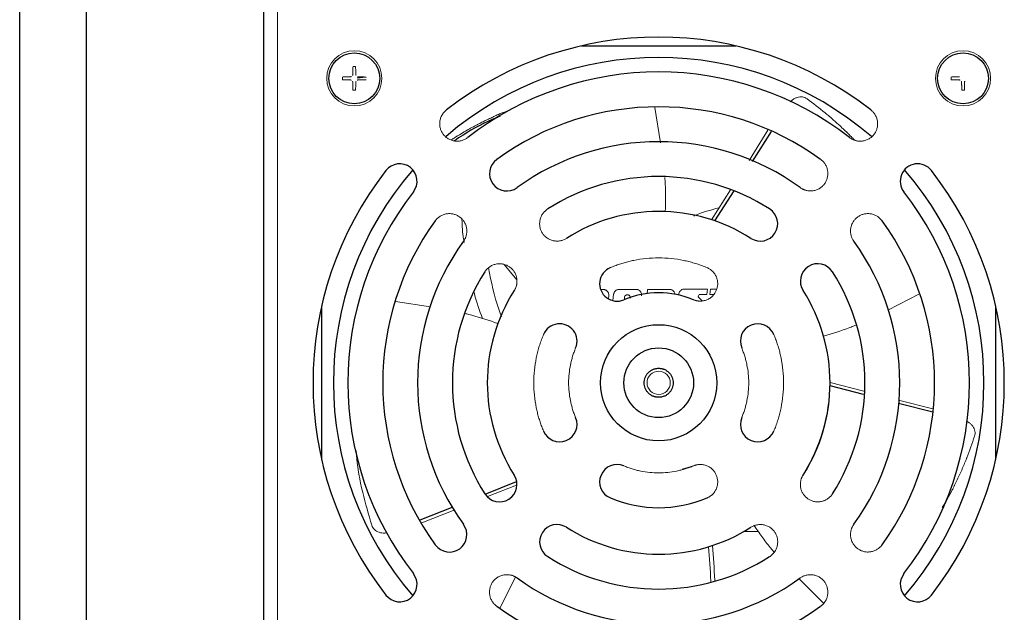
# Paper-space layout '_Back' of a CAD drawing. Header units: millimetres. Extents: x -468 to -148, y 37 to 1369.
# Tile 4 of 11: x -468 to -299, y 1026 to 1128. Entities that reach past the tile are written whole.
import ezdxf

# ---------------------------------------------------------------- set-up
doc = ezdxf.new("R2010")
doc.units = ezdxf.units.MM

psp = doc.layouts.new('_Back')

# ---------------------------------------------------------------- linework, layer by layer
at = {"color": 7, "linetype": 'Continuous', "lineweight": 25}
for p, q in [((-468.3, 952.69), (-468.3, 1369.19)), ((-456.8, 952.69), (-456.8, 1369.19)), ((-426.3, 952.69), (-426.3, 1369.19)), ((-371.58, 1123.69), (-345.02, 1123.69)), ((-416.3, 1052.41), (-416.3, 1078.96)), ((-300.3, 1078.96), (-300.3, 1052.41))]:
    psp.add_line(p, q, dxfattribs=at)
at = {"color": 144, "linetype": 'Continuous', "lineweight": 18}
for p, q in [((-423.9, 960.29), (-423.9, 1342.37)), ((-408.69, 1118.32), (-410.2, 1118.14)), ((-358.01, 1107.01), (-358.97, 1113.05)), ((-339.48, 1109.15), (-342.75, 1103.97)), ((-345.95, 1098.92), (-349.21, 1093.75)), ((-384.88, 1086.03), (-382.71, 1083.42)), ((-368.24, 1081.74), (-367.85, 1081.74)), ((-360.3, 1080.99), (-360.2, 1081.77)), ((-349.9, 1081.82), (-350.03, 1080.87)), ((-349.48, 1080.87), (-349.35, 1081.82)), ((-349.35, 1081.82), (-348.32, 1081.82)), ((-366.88, 1080.64), (-366.94, 1080.2)), ((-366.06, 1080.92), (-366.2, 1079.88)), ((-366.2, 1079.88), (-366.06, 1080.92)), ((-351.51, 1080.46), (-350.79, 1079.78)), ((-348.85, 1080.87), (-349.48, 1080.87)), ((-318.87, 1078.2), (-313.5, 1080.95)), ((-397.59, 1078.75), (-403.63, 1079.69)), ((-322.99, 1064.24), (-328.8, 1065.72)), ((-311.08, 1061.2), (-317.02, 1062.71)), ((-352.3, 1051.39), (-354.23, 1050.8)), ((-387.75, 1046.09), (-382.75, 1048.08)), ((-399.08, 1041.58), (-393.39, 1043.85)), ((-343.64, 1040.09), (-341.14, 1040.09)), ((-382.93, 1032.22), (-385.63, 1026.9)), ((-334.13, 1031.97), (-329.91, 1027.77))]:
    psp.add_line(p, q, dxfattribs=at)
at = {"color": 8, "linetype": 'Continuous', "lineweight": 25}
for p, q in [((-338.95, 1108.94), (-342.22, 1103.76)), ((-345.39, 1098.75), (-348.67, 1093.57)), ((-323.03, 1063.67), (-328.8, 1065.14)), ((-311.09, 1060.62), (-317.03, 1062.14)), ((-388.17, 1046.53), (-382.76, 1048.68)), ((-387.7, 1046.11), (-387.7, 1045.96)), ((-399.35, 1042.08), (-393.68, 1044.33))]:
    psp.add_line(p, q, dxfattribs=at)
at = {"color": 144, "linetype": 'Continuous', "lineweight": 18}
for centre, radius in [((-410.7, 1118.09), 4.75), ((-305.9, 1118.09), 4.75), ((-358.3, 1065.69), 2)]:
    psp.add_circle(centre, radius, dxfattribs=at)
at = {"color": 7, "linetype": 'Continuous', "lineweight": 25}
for centre, radius in [((-410.7, 1118.09), 4.38), ((-305.9, 1118.09), 4.38), ((-358.3, 1065.69), 10), ((-358.3, 1065.69), 6)]:
    psp.add_circle(centre, radius, dxfattribs=at)
for centre, radius, start, end in [((-358.3, 1065.69), 59.5, 52.1169, 127.8831), ((-358.3, 1065.69), 56, 49.1759, 130.818), ((-358.3, 1065.69), 53.5, 52.1169, 127.8831), ((-358.3, 1065.69), 47.5, 54.0504, 125.9496), ((-358.3, 1065.69), 41.5, 54.0504, 125.9496), ((-384.42, 1101.71), 3, 125.9496, 305.9496), ((-358.3, 1065.69), 59.5, 142.1169, 217.8831), ((-358.3, 1065.69), 56, 139.1035, 220.8965), ((-402.89, 1100.38), 3, 322.1169, 142.1169), ((-313.71, 1100.38), 3, 37.8831, 217.8831), ((-358.3, 1065.69), 56, 319.1035, 40.8965), ((-358.3, 1065.69), 59.5, 322.1169, 37.8831), ((-358.3, 1065.69), 35.5, 57.4381, 122.5619), ((-358.3, 1065.69), 53.5, 142.1169, 217.8831), ((-358.3, 1065.69), 53.5, 322.1169, 37.8831), ((-358.3, 1065.69), 29.5, 57.4381, 122.5619), ((-340.81, 1093.08), 3, 237.4381, 57.4381), ((-358.3, 1065.69), 47.5, 144.0504, 215.9496), ((-358.3, 1065.69), 47.5, 324.0504, 35.9496), ((-358.3, 1065.69), 41.5, 144.0504, 215.9496), ((-358.3, 1065.69), 41.5, 324.0504, 35.9496), ((-365.46, 1082.74), 3, 112.7667, 292.7667), ((-330.91, 1083.18), 3, 32.5619, 212.5619), ((-358.3, 1065.69), 35.5, 147.4381, 212.5619), ((-358.3, 1065.69), 35.5, 327.4381, 32.5619), ((-358.3, 1065.69), 29.5, 147.4381, 212.5619), ((-358.3, 1065.69), 29.5, 327.4381, 32.5619), ((-358.3, 1065.69), 15.5, 67.2333, 112.7667), ((-375.36, 1072.85), 3, 337.2333, 157.2333), ((-341.24, 1072.85), 3, 22.7667, 202.7667), ((-358.3, 1065.69), 29.5, 327.4381, 360), ((-375.36, 1058.53), 3, 202.7667, 22.7667), ((-341.24, 1058.53), 3, 157.2333, 337.2333), ((-365.46, 1048.63), 3, 67.2333, 247.2333), ((-385.69, 1048.19), 3, 212.5619, 32.5619), ((-358.3, 1065.69), 21.5, 247.2333, 292.7667), ((-394.32, 1039.56), 3, 215.9496, 35.9496), ((-375.79, 1038.29), 3, 57.4381, 237.4381), ((-358.3, 1065.69), 29.5, 237.4381, 302.5619), ((-358.3, 1065.69), 35.5, 237.4381, 302.5619), ((-402.89, 1030.99), 3, 217.8831, 37.8831), ((-313.71, 1030.99), 3, 142.1169, 322.1169), ((-358.3, 1065.69), 41.5, 234.0504, 305.9496), ((-358.3, 1065.69), 47.5, 234.0504, 305.9496)]:
    psp.add_arc(centre, radius, start, end, dxfattribs=at)
at = {"color": 144, "linetype": 'Continuous', "lineweight": 18}
for points, knots in [([(-411.05, 1118.63), (-411.04, 1118.63), (-411.03, 1118.63), (-411, 1118.64), (-410.98, 1118.65), (-410.97, 1118.67), (-410.95, 1118.69), (-410.95, 1118.71), (-410.95, 1118.74), (-410.95, 1118.79), (-410.95, 1118.87), (-410.95, 1119), (-410.94, 1119.17), (-410.94, 1119.38), (-410.94, 1119.59), (-410.93, 1119.79), (-410.93, 1119.96), (-410.92, 1120.07), (-410.92, 1120.12)], [0, 0, 0, 0, 0.015731, 0.031683, 0.04478, 0.063341, 0.077298, 0.093612, 0.102417, 0.125409, 0.186954, 0.250475, 0.382287, 0.500497, 0.658935, 0.777132, 0.892734, 1, 1, 1, 1]), ([(-410.92, 1120.12), (-410.88, 1120.13), (-410.81, 1120.13), (-410.7, 1120.14), (-410.59, 1120.13), (-410.52, 1120.13), (-410.48, 1120.12)], [0, 0, 0, 0, 0.2504483, 0.5, 0.7495517, 1, 1, 1, 1]), ([(-410.48, 1120.12), (-410.48, 1120.06), (-410.47, 1119.92), (-410.46, 1119.66), (-410.46, 1119.41), (-410.46, 1119.17), (-410.45, 1119), (-410.45, 1118.87), (-410.45, 1118.79), (-410.45, 1118.74), (-410.45, 1118.71), (-410.44, 1118.69), (-410.43, 1118.67), (-410.42, 1118.66), (-410.41, 1118.65), (-410.39, 1118.64), (-410.37, 1118.63), (-410.36, 1118.63), (-410.35, 1118.63)], [0, 0, 0, 0, 0.122606, 0.289372, 0.500316, 0.618594, 0.750566, 0.81157, 0.875741, 0.897882, 0.907028, 0.922534, 0.938115, 0.95135, 0.961655, 0.969196, 0.985196, 1, 1, 1, 1]), ([(-412.74, 1117.85), (-412.74, 1117.89), (-412.75, 1117.97), (-412.75, 1118.09), (-412.75, 1118.2), (-412.74, 1118.28), (-412.74, 1118.32)], [0, 0, 0, 0, 0.250359, 0.5, 0.749641, 1, 1, 1, 1]), ([(-412.74, 1118.32), (-412.66, 1118.32), (-412.51, 1118.33), (-412.26, 1118.34), (-411.98, 1118.35), (-411.67, 1118.35), (-411.45, 1118.35), (-411.33, 1118.36)], [0, 0, 0, 0, 0.162003, 0.342984, 0.542965, 0.761966, 1, 1, 1, 1]), ([(-411.33, 1117.82), (-411.42, 1117.82), (-411.58, 1117.82), (-411.81, 1117.82), (-412.02, 1117.83), (-412.22, 1117.83), (-412.41, 1117.84), (-412.58, 1117.84), (-412.69, 1117.85), (-412.74, 1117.85)], [0, 0, 0, 0, 0.171971, 0.334226, 0.486773, 0.629616, 0.762763, 0.886221, 1, 1, 1, 1]), ([(-411.33, 1118.36), (-411.32, 1118.36), (-411.31, 1118.36), (-411.28, 1118.37), (-411.26, 1118.39), (-411.24, 1118.42), (-411.23, 1118.44), (-411.23, 1118.46)], [0, 0, 0, 0, 0.168703, 0.331408, 0.500585, 0.750542, 1, 1, 1, 1]), ([(-411.23, 1117.72), (-411.23, 1117.73), (-411.23, 1117.74), (-411.24, 1117.77), (-411.26, 1117.79), (-411.29, 1117.81), (-411.32, 1117.82), (-411.33, 1117.82)], [0, 0, 0, 0, 0.168911, 0.331647, 0.500562, 0.750796, 1, 1, 1, 1]), ([(-410.92, 1116.05), (-410.92, 1116.11), (-410.93, 1116.25), (-410.94, 1116.51), (-410.94, 1116.76), (-410.94, 1117.01), (-410.95, 1117.17), (-410.95, 1117.3), (-410.95, 1117.38), (-410.95, 1117.43), (-410.95, 1117.46), (-410.96, 1117.48), (-410.96, 1117.5), (-410.98, 1117.51), (-410.99, 1117.53), (-411.01, 1117.54), (-411.03, 1117.54), (-411.04, 1117.54), (-411.05, 1117.54)], [0, 0, 0, 0, 0.1226062, 0.2893719, 0.5003161, 0.6185944, 0.7505663, 0.8115698, 0.8757407, 0.8978816, 0.9070279, 0.9225344, 0.9381154, 0.9513499, 0.961655, 0.9691962, 0.9851959, 1, 1, 1, 1]), ([(-410.35, 1117.54), (-410.36, 1117.54), (-410.37, 1117.54), (-410.4, 1117.53), (-410.42, 1117.52), (-410.43, 1117.5), (-410.45, 1117.48), (-410.45, 1117.46), (-410.45, 1117.43), (-410.45, 1117.38), (-410.45, 1117.3), (-410.45, 1117.17), (-410.46, 1117), (-410.46, 1116.79), (-410.46, 1116.59), (-410.47, 1116.39), (-410.47, 1116.21), (-410.48, 1116.1), (-410.48, 1116.05)], [0, 0, 0, 0, 0.015731, 0.031683, 0.04478, 0.063341, 0.077298, 0.093612, 0.102417, 0.125409, 0.186954, 0.250475, 0.382287, 0.500497, 0.658935, 0.777132, 0.892734, 1, 1, 1, 1]), ([(-410.07, 1117.82), (-410.08, 1117.82), (-410.09, 1117.82), (-410.12, 1117.81), (-410.14, 1117.79), (-410.16, 1117.76), (-410.17, 1117.73), (-410.17, 1117.72)], [0, 0, 0, 0, 0.168703, 0.331408, 0.500585, 0.750542, 1, 1, 1, 1]), ([(-408.66, 1117.85), (-408.74, 1117.85), (-408.89, 1117.84), (-409.14, 1117.83), (-409.42, 1117.82), (-409.73, 1117.82), (-409.95, 1117.82), (-410.07, 1117.82)], [0, 0, 0, 0, 0.162003, 0.342984, 0.542965, 0.761966, 1, 1, 1, 1]), ([(-307.94, 1117.85), (-307.94, 1117.89), (-307.95, 1117.97), (-307.95, 1118.09), (-307.95, 1118.2), (-307.94, 1118.28), (-307.94, 1118.32)], [0, 0, 0, 0, 0.250359, 0.5, 0.749641, 1, 1, 1, 1]), ([(-307.94, 1118.32), (-307.86, 1118.32), (-307.71, 1118.33), (-307.46, 1118.34), (-307.18, 1118.35), (-306.87, 1118.35), (-306.65, 1118.35), (-306.53, 1118.36)], [0, 0, 0, 0, 0.162003, 0.342984, 0.542965, 0.761966, 1, 1, 1, 1]), ([(-306.53, 1117.82), (-306.62, 1117.82), (-306.78, 1117.82), (-307.01, 1117.82), (-307.22, 1117.83), (-307.42, 1117.83), (-307.61, 1117.84), (-307.78, 1117.84), (-307.89, 1117.85), (-307.94, 1117.85)], [0, 0, 0, 0, 0.171971, 0.334226, 0.486773, 0.629616, 0.762763, 0.886221, 1, 1, 1, 1]), ([(-306.43, 1117.72), (-306.43, 1117.73), (-306.43, 1117.74), (-306.44, 1117.77), (-306.46, 1117.79), (-306.49, 1117.81), (-306.52, 1117.82), (-306.53, 1117.82)], [0, 0, 0, 0, 0.168911, 0.331647, 0.500562, 0.750796, 1, 1, 1, 1]), ([(-306.12, 1116.05), (-306.12, 1116.11), (-306.13, 1116.25), (-306.14, 1116.51), (-306.14, 1116.76), (-306.14, 1117.01), (-306.15, 1117.17), (-306.15, 1117.3), (-306.15, 1117.38), (-306.15, 1117.43), (-306.15, 1117.46), (-306.16, 1117.48), (-306.16, 1117.5), (-306.18, 1117.51), (-306.19, 1117.53), (-306.21, 1117.54), (-306.23, 1117.54), (-306.24, 1117.54), (-306.25, 1117.54)], [0, 0, 0, 0, 0.122606, 0.289372, 0.500316, 0.618594, 0.750566, 0.81157, 0.875741, 0.897882, 0.907028, 0.922534, 0.938115, 0.95135, 0.961655, 0.969196, 0.985196, 1, 1, 1, 1]), ([(-305.55, 1117.54), (-305.56, 1117.54), (-305.57, 1117.54), (-305.6, 1117.53), (-305.62, 1117.52), (-305.63, 1117.5), (-305.65, 1117.48), (-305.65, 1117.46), (-305.65, 1117.43), (-305.65, 1117.38), (-305.65, 1117.3), (-305.65, 1117.17), (-305.66, 1117), (-305.66, 1116.79), (-305.66, 1116.59), (-305.67, 1116.39), (-305.67, 1116.21), (-305.68, 1116.1), (-305.68, 1116.05)], [0, 0, 0, 0, 0.015731, 0.031683, 0.04478, 0.063341, 0.077298, 0.093612, 0.102417, 0.125409, 0.186954, 0.250475, 0.382287, 0.500497, 0.658935, 0.777132, 0.892734, 1, 1, 1, 1]), ([(-410.48, 1116.05), (-410.52, 1116.04), (-410.59, 1116.04), (-410.7, 1116.04), (-410.81, 1116.04), (-410.88, 1116.04), (-410.92, 1116.05)], [0, 0, 0, 0, 0.250448, 0.5, 0.749552, 1, 1, 1, 1]), ([(-305.68, 1116.05), (-305.72, 1116.04), (-305.79, 1116.04), (-305.9, 1116.04), (-306.01, 1116.04), (-306.08, 1116.04), (-306.12, 1116.05)], [0, 0, 0, 0, 0.250448, 0.5, 0.749552, 1, 1, 1, 1]), ([(-332.76, 1114.56), (-332.88, 1114.64), (-333.13, 1114.79), (-333.56, 1114.9), (-334.02, 1114.91), (-334.48, 1114.82), (-334.93, 1114.62), (-335.33, 1114.36), (-335.55, 1114.13), (-335.65, 1114.03)], [0, 0, 0, 0, 0.14538, 0.293064, 0.440662, 0.585733, 0.731061, 0.878591, 1, 1, 1, 1]), ([(-324.61, 1107.49), (-324.8, 1107.68), (-325.11, 1108.01), (-325.48, 1108.38), (-325.68, 1108.58), (-325.75, 1108.65), (-325.78, 1108.67), (-325.78, 1108.68), (-325.79, 1108.68), (-325.79, 1108.68), (-325.79, 1108.68), (-325.79, 1108.69), (-325.79, 1108.69), (-325.79, 1108.69), (-326.29, 1109.18), (-327.19, 1110.02), (-328.35, 1111.06), (-329.08, 1111.68), (-329.45, 1111.99), (-329.58, 1112.1), (-330.65, 1112.98), (-331.71, 1113.78), (-332.76, 1114.56)], [0, 0, 0, 0, 0.072546, 0.123544, 0.142471, 0.148607, 0.150882, 0.151801, 0.15219, 0.152358, 0.152431, 0.152463, 0.152477, 0.152483, 0.152488, 0.345006, 0.48866, 0.583337, 0.612282, 0.622152, 0.628953, 1, 1, 1, 1]), ([(-394.84, 1112.65), (-394.88, 1112.61), (-394.96, 1112.55), (-395.08, 1112.44), (-395.19, 1112.32), (-395.3, 1112.2), (-395.4, 1112.07), (-395.49, 1111.94), (-395.66, 1111.68), (-395.85, 1111.25), (-395.99, 1110.65), (-396.01, 1110.04), (-395.9, 1109.45), (-395.68, 1108.91), (-395.38, 1108.43), (-394.99, 1108.01), (-394.51, 1107.67), (-393.97, 1107.42), (-393.37, 1107.28), (-392.75, 1107.27), (-392.25, 1107.36), (-391.88, 1107.49), (-391.63, 1107.6), (-391.38, 1107.74), (-391.23, 1107.86), (-391.15, 1107.91)], [0, 0, 0, 0, 0.01728, 0.034438, 0.051522, 0.068583, 0.085671, 0.102837, 0.120131, 0.185082, 0.250089, 0.315039, 0.380046, 0.440002, 0.500014, 0.55997, 0.619983, 0.684933, 0.74994, 0.81489, 0.879897, 0.910048, 0.939935, 0.969829, 1, 1, 1, 1]), ([(-383.99, 1112.61), (-384.56, 1112.4), (-385.4, 1112.1), (-386.46, 1111.61), (-387.22, 1111.26), (-387.98, 1110.9), (-388.73, 1110.53), (-389.36, 1110.2), (-389.94, 1109.89), (-390.55, 1109.57), (-391.36, 1109.12), (-392.37, 1108.52), (-393.3, 1107.96), (-393.87, 1107.59), (-394.04, 1107.48)], [0, 0, 0, 0, 0.15838, 0.231871, 0.30538, 0.378908, 0.452453, 0.526015, 0.568124, 0.626959, 0.709154, 0.81471, 0.943631, 1, 1, 1, 1]), ([(-325.45, 1107.91), (-325.4, 1107.88), (-325.32, 1107.81), (-325.18, 1107.73), (-325.04, 1107.64), (-324.9, 1107.57), (-324.75, 1107.51), (-324.6, 1107.45), (-324.31, 1107.35), (-323.85, 1107.27), (-323.23, 1107.28), (-322.63, 1107.42), (-322.09, 1107.67), (-321.61, 1108.01), (-321.22, 1108.43), (-320.92, 1108.91), (-320.7, 1109.45), (-320.59, 1110.04), (-320.61, 1110.65), (-320.75, 1111.25), (-320.96, 1111.71), (-321.17, 1112.04), (-321.35, 1112.26), (-321.54, 1112.47), (-321.69, 1112.59), (-321.76, 1112.65)], [0, 0, 0, 0, 0.01728, 0.034438, 0.051522, 0.068583, 0.085671, 0.102837, 0.120131, 0.185082, 0.250089, 0.315039, 0.380046, 0.440002, 0.500014, 0.55997, 0.619983, 0.684933, 0.74994, 0.81489, 0.879897, 0.910048, 0.939935, 0.969829, 1, 1, 1, 1]), ([(-333.94, 1099.28), (-333.89, 1099.25), (-333.8, 1099.19), (-333.67, 1099.1), (-333.52, 1099.03), (-333.38, 1098.96), (-333.23, 1098.9), (-333.08, 1098.85), (-332.78, 1098.76), (-332.31, 1098.69), (-331.7, 1098.73), (-331.1, 1098.88), (-330.57, 1099.15), (-330.11, 1099.51), (-329.73, 1099.94), (-329.44, 1100.43), (-329.25, 1100.98), (-329.16, 1101.57), (-329.19, 1102.19), (-329.35, 1102.78), (-329.58, 1103.23), (-329.8, 1103.55), (-329.99, 1103.77), (-330.19, 1103.97), (-330.34, 1104.08), (-330.41, 1104.14)], [0, 0, 0, 0, 0.01728, 0.034438, 0.051522, 0.068583, 0.085671, 0.102837, 0.120131, 0.185082, 0.250089, 0.315039, 0.380046, 0.440002, 0.500014, 0.55997, 0.619983, 0.684933, 0.74994, 0.81489, 0.879897, 0.910048, 0.939935, 0.969829, 1, 1, 1, 1]), ([(-357.16, 1095.16), (-357.13, 1096.74), (-357.09, 1098.48), (-357.19, 1100.44), (-357.23, 1100.81), (-357.26, 1101.03)], [0, 0, 0, 0, 0.807294, 0.88828, 1, 1, 1, 1]), ([(-377.41, 1095.61), (-377.45, 1095.58), (-377.54, 1095.52), (-377.67, 1095.42), (-377.79, 1095.31), (-377.91, 1095.2), (-378.02, 1095.09), (-378.13, 1094.96), (-378.32, 1094.72), (-378.55, 1094.31), (-378.74, 1093.73), (-378.81, 1093.12), (-378.76, 1092.52), (-378.6, 1091.96), (-378.33, 1091.45), (-377.99, 1091), (-377.55, 1090.62), (-377.03, 1090.32), (-376.44, 1090.13), (-375.83, 1090.06), (-375.33, 1090.1), (-374.94, 1090.19), (-374.68, 1090.29), (-374.42, 1090.4), (-374.26, 1090.5), (-374.18, 1090.55)], [0, 0, 0, 0, 0.01728, 0.034438, 0.051522, 0.068583, 0.085671, 0.102837, 0.120131, 0.185082, 0.250089, 0.315039, 0.380046, 0.440002, 0.500014, 0.55997, 0.619983, 0.684933, 0.74994, 0.81489, 0.879897, 0.910048, 0.939935, 0.969829, 1, 1, 1, 1]), ([(-347.92, 1095.8), (-349.34, 1095.43), (-350.82, 1095.04), (-352.21, 1094.41), (-352.26, 1094.39)], [0, 0, 0, 0, 0.959835, 1, 1, 1, 1]), ([(-391.9, 1090.05), (-391.86, 1090.09), (-391.8, 1090.18), (-391.72, 1090.32), (-391.64, 1090.46), (-391.57, 1090.61), (-391.51, 1090.76), (-391.46, 1090.91), (-391.38, 1091.21), (-391.31, 1091.67), (-391.34, 1092.29), (-391.5, 1092.88), (-391.77, 1093.42), (-392.13, 1093.88), (-392.55, 1094.25), (-393.04, 1094.54), (-393.59, 1094.74), (-394.18, 1094.83), (-394.8, 1094.79), (-395.39, 1094.64), (-395.85, 1094.41), (-396.17, 1094.18), (-396.38, 1094), (-396.58, 1093.8), (-396.7, 1093.65), (-396.75, 1093.57)], [0, 0, 0, 0, 0.01728, 0.034438, 0.051522, 0.068583, 0.085671, 0.102837, 0.120131, 0.185082, 0.250089, 0.315039, 0.380046, 0.440002, 0.500014, 0.55997, 0.619983, 0.684933, 0.74994, 0.81489, 0.879897, 0.910048, 0.939935, 0.969829, 1, 1, 1, 1]), ([(-392.16, 1093.81), (-392.12, 1092.67), (-392.07, 1091.34), (-391.8, 1090.04), (-391.76, 1089.85)], [0, 0, 0, 0, 0.853002, 1, 1, 1, 1]), ([(-319.85, 1093.57), (-319.88, 1093.62), (-319.94, 1093.7), (-320.05, 1093.82), (-320.16, 1093.94), (-320.28, 1094.05), (-320.4, 1094.16), (-320.53, 1094.25), (-320.79, 1094.43), (-321.2, 1094.64), (-321.8, 1094.79), (-322.42, 1094.83), (-323.01, 1094.74), (-323.56, 1094.54), (-324.05, 1094.25), (-324.47, 1093.88), (-324.83, 1093.42), (-325.1, 1092.88), (-325.26, 1092.29), (-325.29, 1091.67), (-325.22, 1091.17), (-325.1, 1090.8), (-325, 1090.53), (-324.86, 1090.28), (-324.76, 1090.13), (-324.7, 1090.05)], [0, 0, 0, 0, 0.01728, 0.034438, 0.051522, 0.068583, 0.085671, 0.102837, 0.120131, 0.185082, 0.250089, 0.315039, 0.380046, 0.440002, 0.500014, 0.55997, 0.619983, 0.684933, 0.74994, 0.81489, 0.879897, 0.910048, 0.939935, 0.969829, 1, 1, 1, 1]), ([(-349.98, 1085.51), (-350.12, 1085.57), (-350.41, 1085.69), (-350.85, 1085.86), (-351.3, 1086.02), (-351.74, 1086.16), (-352.19, 1086.3), (-352.64, 1086.43), (-353.1, 1086.55), (-353.55, 1086.66), (-354.56, 1086.87), (-356.14, 1087.11), (-358.3, 1087.22), (-360.46, 1087.11), (-362.16, 1086.86), (-363.41, 1086.58), (-364.23, 1086.36), (-365.04, 1086.11), (-365.84, 1085.83), (-366.36, 1085.62), (-366.62, 1085.51)], [0, 0, 0, 0, 0.027565, 0.055085, 0.082573, 0.110042, 0.137504, 0.164975, 0.192465, 0.21999, 0.247561, 0.373768, 0.500005, 0.626212, 0.75245, 0.802032, 0.851501, 0.900934, 0.950408, 1, 1, 1, 1]), ([(-383.16, 1081.56), (-383.13, 1081.61), (-383.08, 1081.7), (-383, 1081.84), (-382.93, 1081.99), (-382.87, 1082.14), (-382.82, 1082.29), (-382.78, 1082.45), (-382.71, 1082.75), (-382.67, 1083.22), (-382.74, 1083.83), (-382.93, 1084.41), (-383.23, 1084.93), (-383.62, 1085.37), (-384.07, 1085.72), (-384.57, 1085.98), (-385.13, 1086.14), (-385.73, 1086.2), (-386.34, 1086.13), (-386.93, 1085.94), (-387.36, 1085.68), (-387.67, 1085.44), (-387.88, 1085.24), (-388.06, 1085.03), (-388.17, 1084.87), (-388.22, 1084.79)], [0, 0, 0, 0, 0.01728, 0.034438, 0.051522, 0.068583, 0.085671, 0.102837, 0.120131, 0.185082, 0.250089, 0.315039, 0.380046, 0.440002, 0.500014, 0.55997, 0.619983, 0.684933, 0.74994, 0.81489, 0.879897, 0.910048, 0.939935, 0.969829, 1, 1, 1, 1]), ([(-385.34, 1077.04), (-385.5, 1077.48), (-386.53, 1080.2), (-387.11, 1083.06), (-387.6, 1085.45)], [0, 0, 0, 0, 0.161142, 1, 1, 1, 1]), ([(-352.3, 1079.98), (-352.25, 1079.96), (-352.15, 1079.92), (-352, 1079.87), (-351.84, 1079.83), (-351.68, 1079.79), (-351.53, 1079.77), (-351.36, 1079.75), (-351.05, 1079.74), (-350.59, 1079.77), (-350, 1079.95), (-349.45, 1080.24), (-348.99, 1080.62), (-348.63, 1081.08), (-348.36, 1081.58), (-348.19, 1082.12), (-348.12, 1082.7), (-348.17, 1083.3), (-348.34, 1083.89), (-348.63, 1084.43), (-348.96, 1084.82), (-349.25, 1085.08), (-349.48, 1085.25), (-349.72, 1085.39), (-349.89, 1085.47), (-349.98, 1085.51)], [0, 0, 0, 0, 0.01728, 0.034438, 0.051522, 0.068583, 0.085671, 0.102837, 0.120131, 0.185082, 0.250089, 0.315039, 0.380046, 0.440002, 0.500014, 0.55997, 0.619983, 0.684933, 0.74994, 0.81489, 0.879897, 0.910048, 0.939935, 0.969829, 1, 1, 1, 1]), ([(-367.85, 1081.74), (-367.81, 1081.74), (-367.74, 1081.74), (-367.64, 1081.72), (-367.54, 1081.69), (-367.41, 1081.64), (-367.26, 1081.56), (-367.11, 1081.41), (-366.99, 1081.24), (-366.91, 1081.05), (-366.87, 1080.85), (-366.88, 1080.71), (-366.88, 1080.64)], [0, 0, 0, 0, 0.063095, 0.125424, 0.187659, 0.25048, 0.375871, 0.500243, 0.625844, 0.750036, 0.875581, 1, 1, 1, 1]), ([(-366.06, 1080.92), (-366.06, 1080.95), (-366.05, 1081.01), (-366.02, 1081.09), (-365.99, 1081.17), (-365.94, 1081.28), (-365.86, 1081.4), (-365.74, 1081.53), (-365.6, 1081.63), (-365.44, 1081.71), (-365.27, 1081.76), (-365.15, 1081.76), (-365.1, 1081.77)], [0, 0, 0, 0, 0.062624, 0.124876, 0.187239, 0.250196, 0.375084, 0.500081, 0.624489, 0.749651, 0.875169, 1, 1, 1, 1]), ([(-362.21, 1081.77), (-362.69, 1081.77), (-363.65, 1081.76), (-364.61, 1081.77), (-365.1, 1081.77)], [0, 0, 0, 0, 0.496919, 1, 1, 1, 1]), ([(-365.1, 1081.77), (-364.61, 1081.77), (-363.65, 1081.76), (-362.69, 1081.77), (-362.21, 1081.77)], [0, 0, 0, 0, 0.503081, 1, 1, 1, 1]), ([(-362.21, 1081.77), (-362.17, 1081.76), (-362.11, 1081.76), (-362, 1081.75), (-361.9, 1081.72), (-361.77, 1081.67), (-361.62, 1081.58), (-361.47, 1081.44), (-361.35, 1081.27), (-361.27, 1081.08), (-361.23, 1080.87), (-361.24, 1080.73), (-361.24, 1080.66)], [0, 0, 0, 0, 0.0629627, 0.1252782, 0.1875732, 0.2504816, 0.3756584, 0.5002453, 0.6258094, 0.7500476, 0.8758278, 1, 1, 1, 1]), ([(-360.2, 1081.77), (-359.57, 1081.77), (-358.33, 1081.77), (-357.08, 1081.77), (-356.46, 1081.77)], [0, 0, 0, 0, 0.500018, 1, 1, 1, 1]), ([(-356.46, 1081.77), (-356.39, 1081.77), (-356.25, 1081.76), (-356.05, 1081.69), (-355.87, 1081.59), (-355.72, 1081.45), (-355.6, 1081.28), (-355.52, 1081.09), (-355.5, 1080.95), (-355.49, 1080.88)], [0, 0, 0, 0, 0.143082, 0.286185, 0.429126, 0.571953, 0.71526, 0.857773, 1, 1, 1, 1]), ([(-354.82, 1080.76), (-354.83, 1080.81), (-354.85, 1080.96), (-354.78, 1081.21), (-354.64, 1081.46), (-354.42, 1081.66), (-354.16, 1081.8), (-353.96, 1081.82), (-353.87, 1081.82)], [0, 0, 0, 0, 0.0981468, 0.2783629, 0.4587345, 0.6392069, 0.8190534, 1, 1, 1, 1]), ([(-353.87, 1081.82), (-353.21, 1081.82), (-351.89, 1081.82), (-350.57, 1081.82), (-349.9, 1081.82)], [0, 0, 0, 0, 0.494765, 1, 1, 1, 1]), ([(-390.04, 1081.21), (-390.02, 1081.13), (-389.72, 1079.6), (-389.16, 1078.13), (-388.63, 1076.73)], [0, 0, 0, 0, 0.046897, 1, 1, 1, 1]), ([(-364.14, 1080.02), (-364.15, 1080.03), (-364.18, 1080.07), (-364.2, 1080.16), (-364.21, 1080.27), (-364.19, 1080.34), (-364.17, 1080.37)], [0, 0, 0, 0, 0.127236, 0.418161, 0.708422, 1, 1, 1, 1]), ([(-364.17, 1080.37), (-364.18, 1080.39), (-364.18, 1080.43), (-364.17, 1080.49), (-364.15, 1080.57), (-364.11, 1080.64), (-364.05, 1080.71), (-363.97, 1080.77), (-363.88, 1080.8), (-363.79, 1080.81), (-363.73, 1080.8), (-363.69, 1080.8)], [0, 0, 0, 0, 0.082908, 0.165649, 0.250439, 0.375877, 0.499791, 0.623681, 0.749532, 0.875697, 1, 1, 1, 1]), ([(-363.69, 1080.8), (-363.68, 1080.8), (-363.64, 1080.81), (-363.59, 1080.81), (-363.53, 1080.8), (-363.47, 1080.79), (-363.38, 1080.75), (-363.3, 1080.68), (-363.24, 1080.59), (-363.21, 1080.48), (-363.21, 1080.37), (-363.23, 1080.31), (-363.24, 1080.27)], [0, 0, 0, 0, 0.063122, 0.125102, 0.187083, 0.250215, 0.375341, 0.500153, 0.625256, 0.749627, 0.875129, 1, 1, 1, 1]), ([(-350.03, 1080.87), (-350.25, 1080.87), (-350.69, 1080.87), (-351.13, 1080.87), (-351.35, 1080.87)], [0, 0, 0, 0, 0.5024043, 1, 1, 1, 1]), ([(-385.98, 1075.88), (-387.48, 1076.4), (-389.12, 1076.97), (-391.03, 1077.49), (-391.42, 1077.56), (-391.65, 1077.61)], [0, 0, 0, 0, 0.798622, 0.878744, 1, 1, 1, 1]), ([(-329.91, 1073.72), (-328.4, 1074.17), (-326.74, 1074.67), (-324.91, 1075.37), (-324.57, 1075.52), (-324.37, 1075.62)], [0, 0, 0, 0, 0.807525, 0.888538, 1, 1, 1, 1]), ([(-378.12, 1074.01), (-378.18, 1073.86), (-378.3, 1073.57), (-378.47, 1073.13), (-378.63, 1072.69), (-378.78, 1072.24), (-378.92, 1071.8), (-379.04, 1071.34), (-379.16, 1070.89), (-379.27, 1070.43), (-379.49, 1069.42), (-379.73, 1067.84), (-379.84, 1065.69), (-379.73, 1063.53), (-379.47, 1061.83), (-379.19, 1060.57), (-378.97, 1059.76), (-378.72, 1058.95), (-378.44, 1058.15), (-378.23, 1057.63), (-378.12, 1057.37)], [0, 0, 0, 0, 0.0275652, 0.0550851, 0.0825728, 0.1100415, 0.1375044, 0.1649745, 0.1924653, 0.2199897, 0.247561, 0.3737678, 0.5000054, 0.6262122, 0.7524498, 0.8020319, 0.851501, 0.9009341, 0.9504082, 1, 1, 1, 1]), ([(-338.48, 1057.37), (-338.42, 1057.51), (-338.3, 1057.8), (-338.13, 1058.24), (-337.97, 1058.68), (-337.82, 1059.13), (-337.68, 1059.58), (-337.56, 1060.03), (-337.44, 1060.48), (-337.33, 1060.94), (-337.11, 1061.95), (-336.87, 1063.53), (-336.76, 1065.69), (-336.87, 1067.84), (-337.13, 1069.55), (-337.41, 1070.8), (-337.63, 1071.62), (-337.88, 1072.42), (-338.16, 1073.22), (-338.37, 1073.74), (-338.48, 1074.01)], [0, 0, 0, 0, 0.027565, 0.055085, 0.082573, 0.110042, 0.137504, 0.164975, 0.192465, 0.21999, 0.247561, 0.373768, 0.500005, 0.626212, 0.75245, 0.802032, 0.851501, 0.900934, 0.950408, 1, 1, 1, 1]), ([(-372.59, 1059.69), (-372.64, 1059.81), (-372.74, 1060.04), (-372.87, 1060.4), (-373, 1060.76), (-373.11, 1061.12), (-373.22, 1061.48), (-373.32, 1061.85), (-373.41, 1062.22), (-373.57, 1062.98), (-373.75, 1064.13), (-373.83, 1065.69), (-373.75, 1067.24), (-373.55, 1068.52), (-373.32, 1069.52), (-373.12, 1070.25), (-372.88, 1070.98), (-372.69, 1071.45), (-372.59, 1071.68)], [0, 0, 0, 0, 0.031006, 0.061958, 0.092873, 0.12377, 0.154669, 0.185589, 0.216547, 0.247562, 0.373764, 0.500009, 0.626211, 0.752456, 0.814409, 0.876217, 0.938031, 1, 1, 1, 1]), ([(-344.01, 1071.68), (-343.96, 1071.57), (-343.86, 1071.33), (-343.73, 1070.97), (-343.6, 1070.61), (-343.49, 1070.25), (-343.38, 1069.89), (-343.28, 1069.52), (-343.19, 1069.15), (-343.03, 1068.39), (-342.85, 1067.24), (-342.77, 1065.69), (-342.85, 1064.13), (-343.05, 1062.85), (-343.27, 1061.85), (-343.48, 1061.12), (-343.72, 1060.4), (-343.91, 1059.92), (-344.01, 1059.69)], [0, 0, 0, 0, 0.031006, 0.061958, 0.092873, 0.12377, 0.154669, 0.185589, 0.216547, 0.247562, 0.373764, 0.500009, 0.626211, 0.752456, 0.814409, 0.876217, 0.938031, 1, 1, 1, 1]), ([(-303.92, 1056.5), (-303.89, 1056.64), (-303.82, 1056.92), (-303.85, 1057.37), (-303.98, 1057.8), (-304.21, 1058.21), (-304.53, 1058.58), (-304.9, 1058.88), (-305.18, 1059.01), (-305.3, 1059.07)], [0, 0, 0, 0, 0.14658, 0.295483, 0.4443, 0.590569, 0.737097, 0.885845, 1, 1, 1, 1]), ([(-309.47, 1044.23), (-309.18, 1044.7), (-308.58, 1045.7), (-307.95, 1046.89), (-307.55, 1047.67), (-307.43, 1047.92), (-307.38, 1048.01), (-307.37, 1048.04), (-307.36, 1048.05), (-307.36, 1048.05), (-307.36, 1048.05), (-307.36, 1048.06), (-307.36, 1048.06), (-307.36, 1048.06), (-307.36, 1048.06), (-307.05, 1048.69), (-306.52, 1049.8), (-305.89, 1051.22), (-305.52, 1052.11), (-305.35, 1052.56), (-305.29, 1052.71), (-304.77, 1054), (-304.34, 1055.26), (-303.92, 1056.5)], [0, 0, 0, 0, 0.117791, 0.253138, 0.294206, 0.309447, 0.314388, 0.316221, 0.316961, 0.317274, 0.317409, 0.317468, 0.317494, 0.317505, 0.31751, 0.317514, 0.472546, 0.588229, 0.664471, 0.687778, 0.695726, 0.701202, 1, 1, 1, 1]), ([(-410.37, 1054.01), (-410.35, 1053.75), (-410.23, 1051.28), (-409.36, 1046.91), (-408.24, 1043.03), (-407.69, 1041.16)], [0, 0, 0, 0, 0.058296, 0.545896, 1, 1, 1, 1]), ([(-352.3, 1051.39), (-352.42, 1051.35), (-352.65, 1051.25), (-353.01, 1051.11), (-353.37, 1050.99), (-353.73, 1050.87), (-354.1, 1050.76), (-354.47, 1050.67), (-354.84, 1050.58), (-355.59, 1050.41), (-356.74, 1050.24), (-358.3, 1050.16), (-359.85, 1050.24), (-361.13, 1050.43), (-362.13, 1050.66), (-362.87, 1050.87), (-363.59, 1051.11), (-364.06, 1051.3), (-364.3, 1051.39)], [0, 0, 0, 0, 0.031006, 0.061958, 0.092873, 0.12377, 0.154669, 0.185589, 0.216547, 0.247562, 0.373764, 0.500009, 0.626211, 0.752456, 0.814409, 0.876217, 0.938031, 1, 1, 1, 1]), ([(-349.98, 1045.86), (-349.93, 1045.88), (-349.83, 1045.93), (-349.69, 1046), (-349.55, 1046.08), (-349.41, 1046.17), (-349.29, 1046.27), (-349.16, 1046.37), (-348.93, 1046.58), (-348.63, 1046.94), (-348.35, 1047.48), (-348.17, 1048.07), (-348.12, 1048.67), (-348.19, 1049.25), (-348.36, 1049.8), (-348.63, 1050.3), (-348.99, 1050.75), (-349.45, 1051.13), (-350, 1051.42), (-350.59, 1051.6), (-351.09, 1051.64), (-351.48, 1051.61), (-351.76, 1051.57), (-352.04, 1051.5), (-352.21, 1051.43), (-352.3, 1051.39)], [0, 0, 0, 0, 0.01728, 0.034438, 0.051522, 0.068583, 0.085671, 0.102837, 0.120131, 0.185082, 0.250089, 0.315039, 0.380046, 0.440002, 0.500014, 0.55997, 0.619983, 0.684933, 0.74994, 0.81489, 0.879897, 0.910048, 0.939935, 0.969829, 1, 1, 1, 1]), ([(-351.2, 1051.63), (-351.26, 1051.62), (-351.36, 1051.62), (-351.53, 1051.6), (-351.68, 1051.58), (-351.84, 1051.55), (-352, 1051.5), (-352.15, 1051.45), (-352.25, 1051.41), (-352.3, 1051.39)], [0, 0, 0, 0, 0.143848, 0.28667, 0.428879, 0.570896, 0.713143, 0.856039, 1, 1, 1, 1]), ([(-333.44, 1049.81), (-333.47, 1049.76), (-333.52, 1049.67), (-333.6, 1049.53), (-333.67, 1049.38), (-333.73, 1049.23), (-333.78, 1049.08), (-333.82, 1048.92), (-333.89, 1048.62), (-333.93, 1048.16), (-333.86, 1047.54), (-333.67, 1046.96), (-333.37, 1046.44), (-332.98, 1046), (-332.53, 1045.65), (-332.03, 1045.39), (-331.47, 1045.23), (-330.87, 1045.17), (-330.26, 1045.24), (-329.67, 1045.44), (-329.24, 1045.69), (-328.93, 1045.94), (-328.72, 1046.13), (-328.54, 1046.34), (-328.43, 1046.5), (-328.38, 1046.58)], [0, 0, 0, 0, 0.01728, 0.034438, 0.051522, 0.068583, 0.085671, 0.102837, 0.120131, 0.185082, 0.250089, 0.315039, 0.380046, 0.440002, 0.500014, 0.55997, 0.619983, 0.684933, 0.74994, 0.81489, 0.879897, 0.910048, 0.939935, 0.969829, 1, 1, 1, 1]), ([(-407.69, 1041.16), (-407.64, 1041.02), (-407.53, 1040.75), (-407.24, 1040.41), (-406.88, 1040.14), (-406.45, 1039.94), (-405.97, 1039.83), (-405.53, 1039.81), (-405.25, 1039.85), (-405.14, 1039.87)], [0, 0, 0, 0, 0.149762, 0.301898, 0.453945, 0.60339, 0.753098, 0.905075, 1, 1, 1, 1]), ([(-339.19, 1035.77), (-339.15, 1035.8), (-339.06, 1035.86), (-338.93, 1035.95), (-338.81, 1036.06), (-338.69, 1036.17), (-338.58, 1036.29), (-338.47, 1036.41), (-338.28, 1036.66), (-338.05, 1037.06), (-337.86, 1037.64), (-337.79, 1038.26), (-337.84, 1038.85), (-338, 1039.41), (-338.26, 1039.92), (-338.61, 1040.37), (-339.05, 1040.75), (-339.57, 1041.05), (-340.16, 1041.24), (-340.77, 1041.32), (-341.27, 1041.27), (-341.65, 1041.18), (-341.92, 1041.09), (-342.18, 1040.97), (-342.34, 1040.87), (-342.42, 1040.82)], [0, 0, 0, 0, 0.01728, 0.034438, 0.051522, 0.068583, 0.085671, 0.102837, 0.120131, 0.185082, 0.250089, 0.315039, 0.380046, 0.440002, 0.500014, 0.55997, 0.619983, 0.684933, 0.74994, 0.81489, 0.879897, 0.910048, 0.939935, 0.969829, 1, 1, 1, 1]), ([(-341.89, 1041.17), (-341.45, 1040.52), (-340.57, 1039.21), (-339.57, 1037.91), (-338.84, 1037.01), (-338.61, 1036.74), (-338.41, 1036.5)], [0, 0, 0, 0, 0.406846, 0.813457, 0.843503, 1, 1, 1, 1]), ([(-324.7, 1041.32), (-324.74, 1041.28), (-324.8, 1041.19), (-324.88, 1041.05), (-324.96, 1040.91), (-325.03, 1040.76), (-325.09, 1040.61), (-325.14, 1040.46), (-325.22, 1040.16), (-325.29, 1039.7), (-325.26, 1039.09), (-325.1, 1038.49), (-324.83, 1037.95), (-324.47, 1037.49), (-324.05, 1037.12), (-323.56, 1036.83), (-323.01, 1036.63), (-322.42, 1036.54), (-321.8, 1036.58), (-321.2, 1036.74), (-320.75, 1036.96), (-320.43, 1037.19), (-320.22, 1037.37), (-320.02, 1037.58), (-319.9, 1037.72), (-319.85, 1037.8)], [0, 0, 0, 0, 0.01728, 0.034438, 0.051522, 0.068583, 0.085671, 0.102837, 0.120131, 0.185082, 0.250089, 0.315039, 0.380046, 0.440002, 0.500014, 0.55997, 0.619983, 0.684933, 0.74994, 0.81489, 0.879897, 0.910048, 0.939935, 0.969829, 1, 1, 1, 1]), ([(-349.3, 1031.44), (-349.3, 1031.49), (-349.43, 1033.49), (-349.57, 1035.5), (-349.71, 1037.47)], [0, 0, 0, 0, 0.02185, 1, 1, 1, 1]), ([(-348.63, 1031.67), (-348.63, 1031.69), (-348.75, 1033.7), (-348.88, 1035.7), (-349.02, 1037.68)], [0, 0, 0, 0, 0.012725, 1, 1, 1, 1]), ([(-382.66, 1032.09), (-382.71, 1032.12), (-382.8, 1032.18), (-382.93, 1032.27), (-383.08, 1032.34), (-383.22, 1032.41), (-383.37, 1032.47), (-383.52, 1032.53), (-383.82, 1032.61), (-384.28, 1032.68), (-384.9, 1032.64), (-385.5, 1032.49), (-386.03, 1032.22), (-386.49, 1031.86), (-386.87, 1031.43), (-387.16, 1030.94), (-387.35, 1030.4), (-387.44, 1029.8), (-387.41, 1029.19), (-387.25, 1028.59), (-387.02, 1028.14), (-386.8, 1027.82), (-386.61, 1027.6), (-386.41, 1027.41), (-386.26, 1027.29), (-386.19, 1027.23)], [0, 0, 0, 0, 0.0172805, 0.0344378, 0.0515217, 0.0685826, 0.0856711, 0.1028375, 0.1201314, 0.1850816, 0.2500887, 0.315039, 0.3800461, 0.4400021, 0.5000143, 0.5599703, 0.6199826, 0.6849328, 0.7499399, 0.8148901, 0.8798973, 0.9100477, 0.9399348, 0.9698288, 1, 1, 1, 1]), ([(-330.41, 1027.23), (-330.37, 1027.27), (-330.28, 1027.33), (-330.16, 1027.44), (-330.04, 1027.55), (-329.93, 1027.66), (-329.83, 1027.79), (-329.73, 1027.92), (-329.56, 1028.18), (-329.35, 1028.59), (-329.19, 1029.19), (-329.16, 1029.8), (-329.25, 1030.39), (-329.44, 1030.94), (-329.73, 1031.43), (-330.11, 1031.86), (-330.57, 1032.22), (-331.1, 1032.49), (-331.7, 1032.64), (-332.31, 1032.68), (-332.82, 1032.6), (-333.19, 1032.49), (-333.45, 1032.38), (-333.7, 1032.25), (-333.86, 1032.14), (-333.94, 1032.09)], [0, 0, 0, 0, 0.01728, 0.034438, 0.051522, 0.068583, 0.085671, 0.102837, 0.120131, 0.185082, 0.250089, 0.315039, 0.380046, 0.440002, 0.500014, 0.55997, 0.619983, 0.684933, 0.74994, 0.81489, 0.879897, 0.910048, 0.939935, 0.969829, 1, 1, 1, 1])]:
    psp.add_open_spline(points, degree=3, knots=knots, dxfattribs=at)
at = {"color": 7, "linetype": 'Continuous', "lineweight": 25}
psp.add_open_spline([(-410.14, 1118.36), (-409.63, 1118.35), (-409.13, 1118.35), (-408.66, 1118.32)], degree=3, dxfattribs=at)
at = {"color": 8, "linetype": 'Continuous', "lineweight": 25}
psp.add_open_spline([(-385.58, 1111.56), (-385.8, 1111.48), (-388.07, 1110.61), (-390.74, 1109.16), (-392.98, 1107.66), (-393.48, 1107.33)], degree=3, knots=[0, 0, 0, 0, 0.075023, 0.795574, 1, 1, 1, 1], dxfattribs=at)
at = {"color": 144, "linetype": 'Continuous', "lineweight": 18}
psp.add_open_spline([(-351.35, 1080.87), (-351.41, 1080.73), (-351.46, 1080.6), (-351.51, 1080.46)], degree=3, dxfattribs=at)
at = {"color": 7, "linetype": 'Continuous', "lineweight": 25}
for points in [[(-358.3, 1063.19), (-358.35, 1063.19), (-358.46, 1063.19), (-358.61, 1063.2), (-358.77, 1063.23), (-358.92, 1063.26), (-359.07, 1063.31), (-359.33, 1063.4), (-359.68, 1063.58), (-360.08, 1063.91), (-360.4, 1064.3), (-360.63, 1064.75), (-360.77, 1065.21), (-360.81, 1065.69), (-360.77, 1066.16), (-360.63, 1066.62), (-360.41, 1067.07), (-360.08, 1067.47), (-359.68, 1067.79), (-359.28, 1068), (-358.92, 1068.11), (-358.61, 1068.18), (-358.4, 1068.18), (-358.3, 1068.19)], [(-358.3, 1068.19), (-358.25, 1068.19), (-358.14, 1068.18), (-357.99, 1068.17), (-357.83, 1068.14), (-357.68, 1068.11), (-357.53, 1068.07), (-357.27, 1067.97), (-356.92, 1067.79), (-356.52, 1067.47), (-356.19, 1067.07), (-355.97, 1066.62), (-355.83, 1066.16), (-355.79, 1065.69), (-355.83, 1065.21), (-355.97, 1064.75), (-356.19, 1064.3), (-356.52, 1063.91), (-356.92, 1063.58), (-357.32, 1063.38), (-357.68, 1063.26), (-357.99, 1063.2), (-358.19, 1063.19), (-358.3, 1063.19)]]:
    psp.add_open_spline(points, degree=3, knots=[0, 0, 0, 0, 0.020138, 0.040123, 0.060035, 0.079954, 0.099959, 0.12013, 0.185048, 0.250093, 0.315005, 0.380055, 0.439973, 0.500028, 0.559952, 0.620001, 0.684919, 0.749964, 0.814876, 0.879926, 0.920027, 0.959837, 1, 1, 1, 1], dxfattribs=at)

doc.saveas('drawing.dxf')
